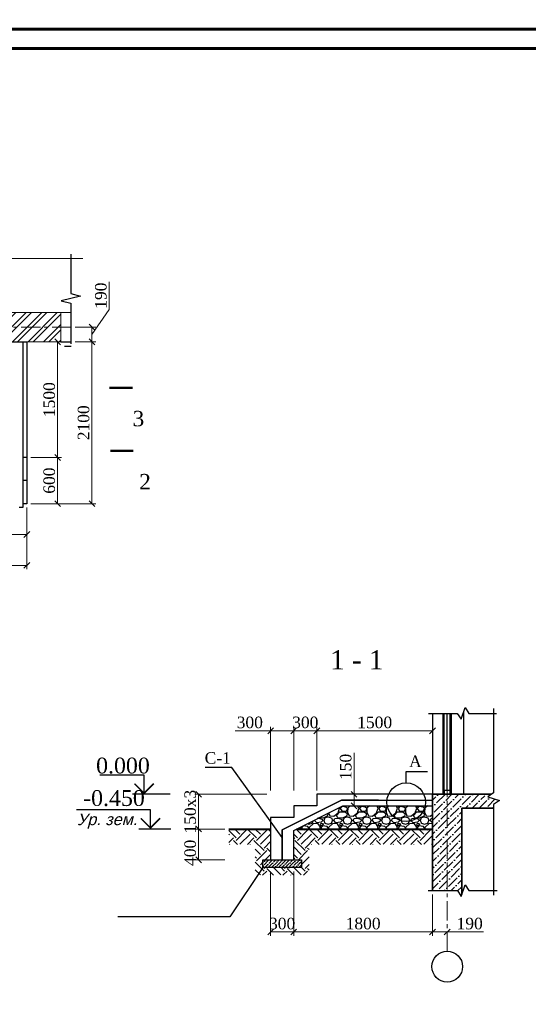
# Model space of a CAD drawing. Header units: millimetres. Extents: x 2063114 to 14983986, y -126020516 to 213791.
# Tile 32 of 256: x 2346729 to 2359920, y -1688291 to -1662751. Entities that reach past the tile are written whole.
import ezdxf
from ezdxf.enums import TextEntityAlignment as Align

# ---------------------------------------------------------------- set-up
doc = ezdxf.new("R2010")
doc.units = ezdxf.units.MM
doc.linetypes.add('CENTERX2', pattern=[4, 2.5, -0.5, 0.5, -0.5])
doc.linetypes.add('HIDDEN2', pattern=[4.7625, 3.175, -1.5875])
doc.layers.get('Defpoints').update_dxf_attribs({"color": 6, "lineweight": 35})
for name, color, linetype, lineweight in [('380', 7, 'Continuous', 40), ('АСО-оси', 24, 'CENTERX2', 20), ('АСО-Штриховка', 184, 'Continuous', 9), ('выноски', 250, 'Continuous', 30), ('Линия', 250, 'Continuous', 20), ('Ср.линия', 7, 'Continuous', 25)]:
    doc.layers.add(name, color=color, linetype=linetype, lineweight=lineweight)
doc.layers.add('_print', color=6, linetype='Continuous', lineweight=60, plot=False)
doc.layers.add('Полы', color=12, linetype='Continuous')
doc.styles.add('seviyorum', font='times.ttf')
doc.styles.get("Standard").update_dxf_attribs({"font": 'arial.ttf'})
doc.styles.add('Times New Roman', font='times.ttf')
doc.dimstyles.new('Миржалол100', dxfattribs={"dimtxt": 300, "dimasz": 150, "dimexe": 100, "dimexo": 100, "dimgap": 63, "dimtad": 1, "dimdec": 0, "dimtxsty": 'Times New Roman', "dimblk": 'OBLIQUE', "dimcen": 100, "dimclrd": 256, "dimclre": 256, "dimclrt": 256, "dimadec": 0, "dimazin": 0, "dimtfac": 1, "dimtdec": 0, "dimtmove": 1, "dimatfit": 3, "dimfxl": 800, "dimlwd": 13, "dimlwe": 13, "dimarcsym": 0})

# ---------------------------------------------------------------- blocks, each defined once
blk = doc.blocks.new('_Oblique')
at = {"color": 0, "linetype": 'ByBlock', "lineweight": -2}
blk.add_line((-0.5, -0.5), (0.5, 0.5), dxfattribs=at)
blk = doc.blocks.new('*D1227')
at = {"linetype": 'Continuous', "lineweight": 13, "transparency": 16777216}
for p, q in [((2347015, -1671107), (2347813, -1671107)), ((2347713, -1674107), (2347713, -1671107)), ((2347015, -1674107), (2347813, -1674107))]:
    blk.add_line(p, q, dxfattribs=at)
at = {"layer": 'Defpoints', "color": 0, "lineweight": 30, "transparency": 16777216}
for p in [(2346915, -1671107), (2347713, -1671107), (2346915, -1674107)]:
    blk.add_point(p, dxfattribs=at)
at = {"lineweight": 13, "transparency": 16777216, "xscale": 150, "yscale": 150, "zscale": 150}
for p, rotation in [((2347713, -1671107), 90), ((2347713, -1674107), 270)]:
    blk.add_blockref('_Oblique', p, dxfattribs=dict(at, rotation=rotation))
at = {"transparency": 16777216, "insert": (2347497, -1672607), "char_height": 300, "attachment_point": 5, "rotation": 90, "style": 'Times New Roman'}
blk.add_mtext('1500', dxfattribs=at)
blk = doc.blocks.new('*D1228')
at = {"linetype": 'Continuous', "lineweight": 13, "transparency": 16777216}
for p, q in [((2347015, -1674107), (2347813, -1674107)), ((2347713, -1675307), (2347713, -1674107)), ((2347015, -1675307), (2347813, -1675307))]:
    blk.add_line(p, q, dxfattribs=at)
at = {"layer": 'Defpoints', "color": 0, "lineweight": 30, "transparency": 16777216}
for p in [(2346915, -1674107), (2347713, -1674107), (2346915, -1675307)]:
    blk.add_point(p, dxfattribs=at)
at = {"lineweight": 13, "transparency": 16777216, "xscale": 150, "yscale": 150, "zscale": 150}
for p, rotation in [((2347713, -1674107), 90), ((2347713, -1675307), 270)]:
    blk.add_blockref('_Oblique', p, dxfattribs=dict(at, rotation=rotation))
at = {"transparency": 16777216, "insert": (2347497, -1674707), "char_height": 300, "attachment_point": 5, "rotation": 90, "style": 'Times New Roman'}
blk.add_mtext('600', dxfattribs=at)
blk = doc.blocks.new('*D1197')
at = {"linetype": 'Continuous', "lineweight": 13, "transparency": 16777216}
for p, q in [((2348167, -1671107), (2348702, -1671107)), ((2348602, -1675307), (2348602, -1671107)), ((2347738, -1675307), (2348702, -1675307))]:
    blk.add_line(p, q, dxfattribs=at)
at = {"layer": 'Defpoints', "color": 0, "lineweight": 30, "transparency": 16777216}
for p in [(2348067, -1671107), (2348602, -1671107), (2347638, -1675307)]:
    blk.add_point(p, dxfattribs=at)
at = {"lineweight": 13, "transparency": 16777216, "xscale": 150, "yscale": 150, "zscale": 150}
for p, rotation in [((2348602, -1671107), 90), ((2348602, -1675307), 270)]:
    blk.add_blockref('_Oblique', p, dxfattribs=dict(at, rotation=rotation))
at = {"transparency": 16777216, "insert": (2348387, -1673207), "char_height": 300, "attachment_point": 5, "rotation": 90, "style": 'Times New Roman'}
blk.add_mtext('2100', dxfattribs=at)
blk = doc.blocks.new('*D1229')
at = {"linetype": 'Continuous', "lineweight": 13, "transparency": 16777216}
for p, q in [((2349051, -1670271), (2349051, -1669549)), ((2348602, -1670917), (2349051, -1670271)), ((2348167, -1670727), (2348702, -1670727)), ((2348602, -1671107), (2348602, -1670727)), ((2348167, -1671107), (2348702, -1671107))]:
    blk.add_line(p, q, dxfattribs=at)
at = {"layer": 'Defpoints', "color": 0, "lineweight": 30, "transparency": 16777216}
for p in [(2348067, -1670727), (2348602, -1670727), (2348067, -1671107)]:
    blk.add_point(p, dxfattribs=at)
at = {"lineweight": 13, "transparency": 16777216, "xscale": 150, "yscale": 150, "zscale": 150}
for p, rotation in [((2348602, -1670727), 90), ((2348602, -1671107), 270)]:
    blk.add_blockref('_Oblique', p, dxfattribs=dict(at, rotation=rotation))
at = {"transparency": 16777216, "insert": (2348835, -1669910), "char_height": 300, "attachment_point": 5, "rotation": 90, "style": 'Times New Roman'}
blk.add_mtext('190', dxfattribs=at)
blk = doc.blocks.new('*D1230')
at = {"linetype": 'Continuous', "lineweight": 13, "transparency": 16777216}
for p, q in [((2336115, -1675407), (2336115, -1676206)), ((2346915, -1675407), (2346915, -1676206)), ((2336115, -1676106), (2346915, -1676106))]:
    blk.add_line(p, q, dxfattribs=at)
at = {"layer": 'Defpoints', "color": 0, "lineweight": 30, "transparency": 16777216}
for p in [(2336115, -1675307), (2346915, -1675307), (2346915, -1676106)]:
    blk.add_point(p, dxfattribs=at)
at = {"lineweight": 13, "transparency": 16777216, "xscale": 150, "yscale": 150, "zscale": 150, "rotation": 180}
blk.add_blockref('_Oblique', (2336115, -1676106), dxfattribs=at)
at = {"lineweight": 13, "transparency": 16777216, "xscale": 150, "yscale": 150, "zscale": 150}
blk.add_blockref('_Oblique', (2346915, -1676106), dxfattribs=at)
at = {"transparency": 16777216, "insert": (2341515, -1675890), "char_height": 300, "attachment_point": 5, "style": 'Times New Roman'}
blk.add_mtext('5400', dxfattribs=at)
blk = doc.blocks.new('*D1199')
at = {"linetype": 'Continuous', "lineweight": 13, "transparency": 16777216}
for p, q in [((2327114, -1676207), (2327114, -1677007)), ((2346914, -1676207), (2346914, -1677007)), ((2327114, -1676907), (2346914, -1676907))]:
    blk.add_line(p, q, dxfattribs=at)
at = {"layer": 'Defpoints', "color": 0, "lineweight": 30, "transparency": 16777216}
for p in [(2327114, -1676107), (2346914, -1676107), (2346914, -1676907)]:
    blk.add_point(p, dxfattribs=at)
at = {"lineweight": 13, "transparency": 16777216, "xscale": 150, "yscale": 150, "zscale": 150, "rotation": 180}
blk.add_blockref('_Oblique', (2327114, -1676907), dxfattribs=at)
at = {"lineweight": 13, "transparency": 16777216, "xscale": 150, "yscale": 150, "zscale": 150}
blk.add_blockref('_Oblique', (2346914, -1676907), dxfattribs=at)
at = {"transparency": 16777216, "insert": (2337014, -1676691), "char_height": 300, "attachment_point": 5, "style": 'Times New Roman'}
blk.add_mtext('9900', dxfattribs=at)
blk = doc.blocks.new('*U127')
at = {"color": 0, "linetype": 'ByBlock', "lineweight": -2}
blk.add_line((3, 0), (12.76, 0), dxfattribs=at)
at = {"color": 0, "linetype": 'ByBlock', "lineweight": -2, "const_width": 0.4}
blk.add_lwpolyline([(7.26, 2.78), (9.76, 0.28), (12.26, 2.78)], dxfattribs=at)
at = {"color": 0, "linetype": 'ByBlock', "lineweight": -2}
blk.add_lwpolyline([(9.76, 0), (9.76, 5), (21.26, 5)], dxfattribs=at)
at = {"color": 0, "linetype": 'ByBlock', "lineweight": -2, "style": 'seviyorum'}
blk.add_attdef('ОТМЕТКА', text='', height=4.1, dxfattribs=at).set_placement((15.23, 7.45), align=Align.MIDDLE_CENTER)
at = {"color": 0, "linetype": 'ByBlock', "lineweight": -2, "oblique": 15}
blk.add_attdef('НТЕКСТ', text='', height=3, dxfattribs=at).set_placement((21.01, 2.5), align=Align.MIDDLE_CENTER)
blk = doc.blocks.new('*D1188')
at = {"linetype": 'Continuous', "lineweight": 13, "ltscale": 300, "transparency": 16777216}
for p, q in [((2352319, -1681197), (2353236, -1681197)), ((2353236, -1682744), (2353236, -1681097)), ((2353236, -1681197), (2353836, -1681197)), ((2353836, -1682744), (2353836, -1681097))]:
    blk.add_line(p, q, dxfattribs=at)
at = {"layer": 'Defpoints', "color": 0, "lineweight": 30, "ltscale": 300, "transparency": 16777216}
for p in [(2353836, -1681197), (2353236, -1682844), (2353836, -1682844)]:
    blk.add_point(p, dxfattribs=at)
at = {"lineweight": 13, "ltscale": 300, "transparency": 16777216, "xscale": 150, "yscale": 150, "zscale": 150, "rotation": 180}
blk.add_blockref('_Oblique', (2353236, -1681197), dxfattribs=at)
at = {"lineweight": 13, "ltscale": 300, "transparency": 16777216, "xscale": 150, "yscale": 150, "zscale": 150}
blk.add_blockref('_Oblique', (2353836, -1681197), dxfattribs=at)
at = {"ltscale": 300, "transparency": 16777216, "insert": (2352697, -1680981), "char_height": 300, "attachment_point": 5, "style": 'Times New Roman'}
blk.add_mtext('300', dxfattribs=at)
blk = doc.blocks.new('*D1189')
at = {"linetype": 'Continuous', "lineweight": 13, "ltscale": 300, "transparency": 16777216}
for p, q in [((2354436, -1682744), (2354436, -1681097)), ((2354436, -1681197), (2357436, -1681197)), ((2357436, -1681634), (2357436, -1681097))]:
    blk.add_line(p, q, dxfattribs=at)
at = {"layer": 'Defpoints', "color": 0, "lineweight": 30, "ltscale": 300, "transparency": 16777216}
for p in [(2357436, -1681197), (2357436, -1681734), (2354436, -1682844)]:
    blk.add_point(p, dxfattribs=at)
at = {"lineweight": 13, "ltscale": 300, "transparency": 16777216, "xscale": 150, "yscale": 150, "zscale": 150, "rotation": 180}
blk.add_blockref('_Oblique', (2354436, -1681197), dxfattribs=at)
at = {"lineweight": 13, "ltscale": 300, "transparency": 16777216, "xscale": 150, "yscale": 150, "zscale": 150}
blk.add_blockref('_Oblique', (2357436, -1681197), dxfattribs=at)
at = {"ltscale": 300, "transparency": 16777216, "insert": (2355936, -1680981), "char_height": 300, "attachment_point": 5, "style": 'Times New Roman'}
blk.add_mtext('1500', dxfattribs=at)
blk = doc.blocks.new('*D1190')
at = {"linetype": 'Continuous', "lineweight": 13, "ltscale": 300, "transparency": 16777216}
for p, q in [((2352053, -1683744), (2351269, -1683744)), ((2351369, -1683744), (2351369, -1684544)), ((2352053, -1684544), (2351269, -1684544))]:
    blk.add_line(p, q, dxfattribs=at)
at = {"layer": 'Defpoints', "color": 0, "lineweight": 30, "ltscale": 300, "transparency": 16777216}
for p in [(2352153, -1683744), (2351369, -1684544), (2352153, -1684544)]:
    blk.add_point(p, dxfattribs=at)
at = {"lineweight": 13, "ltscale": 300, "transparency": 16777216, "xscale": 150, "yscale": 150, "zscale": 150}
for p, rotation in [((2351369, -1683744), 90), ((2351369, -1684544), 270)]:
    blk.add_blockref('_Oblique', p, dxfattribs=dict(at, rotation=rotation))
at = {"ltscale": 300, "transparency": 16777216, "insert": (2351153, -1684362), "char_height": 300, "attachment_point": 5, "rotation": 90, "style": 'Times New Roman'}
blk.add_mtext('400', dxfattribs=at)
blk = doc.blocks.new('*D1191')
at = {"linetype": 'Continuous', "lineweight": 13, "ltscale": 300, "transparency": 16777216}
for p, q in [((2353136, -1682844), (2351269, -1682844)), ((2351369, -1683744), (2351369, -1682844)), ((2352053, -1683744), (2351269, -1683744))]:
    blk.add_line(p, q, dxfattribs=at)
at = {"layer": 'Defpoints', "color": 0, "lineweight": 30, "ltscale": 300, "transparency": 16777216}
for p in [(2351369, -1682844), (2353236, -1682844), (2352153, -1683744)]:
    blk.add_point(p, dxfattribs=at)
at = {"lineweight": 13, "ltscale": 300, "transparency": 16777216, "xscale": 150, "yscale": 150, "zscale": 150}
for p, rotation in [((2351369, -1682844), 90), ((2351369, -1683744), 270)]:
    blk.add_blockref('_Oblique', p, dxfattribs=dict(at, rotation=rotation))
at = {"ltscale": 300, "transparency": 16777216, "insert": (2351153, -1683294), "char_height": 300, "attachment_point": 5, "rotation": 90, "style": 'Times New Roman'}
blk.add_mtext('150х3', dxfattribs=at)
blk = doc.blocks.new('*D1192')
at = {"linetype": 'Continuous', "lineweight": 13, "ltscale": 300, "transparency": 16777216}
for p, q in [((2353236, -1684844), (2353236, -1686515)), ((2353836, -1684844), (2353836, -1686515)), ((2353236, -1686415), (2353836, -1686415))]:
    blk.add_line(p, q, dxfattribs=at)
at = {"layer": 'Defpoints', "color": 0, "lineweight": 30, "ltscale": 300, "transparency": 16777216}
for p in [(2353236, -1684744), (2353836, -1684744), (2353836, -1686415)]:
    blk.add_point(p, dxfattribs=at)
at = {"lineweight": 13, "ltscale": 300, "transparency": 16777216, "xscale": 150, "yscale": 150, "zscale": 150, "rotation": 180}
blk.add_blockref('_Oblique', (2353236, -1686415), dxfattribs=at)
at = {"lineweight": 13, "ltscale": 300, "transparency": 16777216, "xscale": 150, "yscale": 150, "zscale": 150}
blk.add_blockref('_Oblique', (2353836, -1686415), dxfattribs=at)
at = {"ltscale": 300, "transparency": 16777216, "insert": (2353536, -1686199), "char_height": 300, "attachment_point": 5, "style": 'Times New Roman'}
blk.add_mtext('300', dxfattribs=at)
blk = doc.blocks.new('*D1193')
at = {"linetype": 'Continuous', "lineweight": 13, "ltscale": 300, "transparency": 16777216}
for p, q in [((2353836, -1684844), (2353836, -1686515)), ((2357436, -1685444), (2357436, -1686515)), ((2353836, -1686415), (2357436, -1686415))]:
    blk.add_line(p, q, dxfattribs=at)
at = {"layer": 'Defpoints', "color": 0, "lineweight": 30, "ltscale": 300, "transparency": 16777216}
for p in [(2353836, -1684744), (2357436, -1685344), (2357436, -1686415)]:
    blk.add_point(p, dxfattribs=at)
at = {"lineweight": 13, "ltscale": 300, "transparency": 16777216, "xscale": 150, "yscale": 150, "zscale": 150, "rotation": 180}
blk.add_blockref('_Oblique', (2353836, -1686415), dxfattribs=at)
at = {"lineweight": 13, "ltscale": 300, "transparency": 16777216, "xscale": 150, "yscale": 150, "zscale": 150}
blk.add_blockref('_Oblique', (2357436, -1686415), dxfattribs=at)
at = {"ltscale": 300, "transparency": 16777216, "insert": (2355636, -1686199), "char_height": 300, "attachment_point": 5, "style": 'Times New Roman'}
blk.add_mtext('1800', dxfattribs=at)
blk = doc.blocks.new('vcBlockPos')
at = {"color": 0, "linetype": 'ByBlock', "lineweight": -2}
blk.add_attdef('ПОЗИЦИЯ', text='', height=300, dxfattribs=at).set_placement((0, 0), align=Align.BOTTOM_CENTER)
at = {"color": 0, "linetype": 'ByBlock', "lineweight": -2, "flags": 1}
blk.add_attdef('КОЛИЧЕСТВО', text='', height=300, dxfattribs=at).set_placement((0, 0), align=Align.RIGHT)
at = {"color": 0, "linetype": 'ByBlock', "lineweight": -2}
blk.add_attdef('НТЕКСТ', text='', height=300, dxfattribs=at).set_placement((0, 0), align=Align.TOP_CENTER)
blk = doc.blocks.new('*D1194')
at = {"linetype": 'Continuous', "lineweight": 13, "ltscale": 300, "transparency": 16777216}
for p, q in [((2357436, -1685444), (2357436, -1686515)), ((2357436, -1686415), (2357816, -1686415)), ((2358761, -1686415), (2357816, -1686415))]:
    blk.add_line(p, q, dxfattribs=at)
at = {"layer": 'Defpoints', "color": 0, "lineweight": 30, "ltscale": 300, "transparency": 16777216}
for p in [(2357436, -1685344), (2357816, -1686415), (2357816, -1686415)]:
    blk.add_point(p, dxfattribs=at)
at = {"lineweight": 13, "ltscale": 300, "transparency": 16777216, "xscale": 150, "yscale": 150, "zscale": 150, "rotation": 180}
blk.add_blockref('_Oblique', (2357436, -1686415), dxfattribs=at)
at = {"lineweight": 13, "ltscale": 300, "transparency": 16777216, "xscale": 150, "yscale": 150, "zscale": 150}
blk.add_blockref('_Oblique', (2357816, -1686415), dxfattribs=at)
at = {"ltscale": 300, "transparency": 16777216, "insert": (2358399, -1686199), "char_height": 300, "attachment_point": 5, "style": 'Times New Roman'}
blk.add_mtext('190', dxfattribs=at)
blk = doc.blocks.new('*D1195')
at = {"linetype": 'Continuous', "lineweight": 13, "ltscale": 300, "transparency": 16777216}
for p, q in [((2353836, -1682744), (2353836, -1681097)), ((2354436, -1681197), (2353836, -1681197)), ((2354436, -1682744), (2354436, -1681097))]:
    blk.add_line(p, q, dxfattribs=at)
at = {"layer": 'Defpoints', "color": 0, "lineweight": 30, "ltscale": 300, "transparency": 16777216}
for p in [(2353836, -1681197), (2353836, -1682844), (2354436, -1682844)]:
    blk.add_point(p, dxfattribs=at)
at = {"lineweight": 13, "ltscale": 300, "transparency": 16777216, "xscale": 150, "yscale": 150, "zscale": 150, "rotation": 180}
blk.add_blockref('_Oblique', (2353836, -1681197), dxfattribs=at)
at = {"lineweight": 13, "ltscale": 300, "transparency": 16777216, "xscale": 150, "yscale": 150, "zscale": 150}
blk.add_blockref('_Oblique', (2354436, -1681197), dxfattribs=at)
at = {"ltscale": 300, "transparency": 16777216, "insert": (2354136, -1680981), "char_height": 300, "attachment_point": 5, "style": 'Times New Roman'}
blk.add_mtext('300', dxfattribs=at)
blk = doc.blocks.new('*D1196')
at = {"linetype": 'Continuous', "lineweight": 13, "ltscale": 300, "transparency": 16777216}
for p, q in [((2355400, -1681772), (2355400, -1682844)), ((2355400, -1682844), (2355400, -1683144))]:
    blk.add_line(p, q, dxfattribs=at)
at = {"layer": 'Defpoints', "color": 0, "lineweight": 30, "ltscale": 300, "transparency": 16777216}
for p in [(2355400, -1682844), (2355400, -1683144), (2355400, -1683144)]:
    blk.add_point(p, dxfattribs=at)
at = {"lineweight": 13, "ltscale": 300, "transparency": 16777216, "xscale": 150, "yscale": 150, "zscale": 150}
for p, rotation in [((2355400, -1682844), 90), ((2355400, -1683144), 270)]:
    blk.add_blockref('_Oblique', p, dxfattribs=dict(at, rotation=rotation))
at = {"ltscale": 300, "transparency": 16777216, "insert": (2355185, -1682133), "char_height": 300, "attachment_point": 5, "rotation": 90, "style": 'Times New Roman'}
blk.add_mtext('150', dxfattribs=at)
blk = doc.blocks.new('*U128')
at = {"color": 0, "linetype": 'ByBlock', "lineweight": -2}
blk.add_line((3, 0), (11.3, 0), dxfattribs=at)
at = {"color": 0, "linetype": 'ByBlock', "lineweight": -2, "const_width": 0.4}
blk.add_lwpolyline([(5.8, 2.78), (8.3, 0.28), (10.8, 2.78)], dxfattribs=at)
at = {"color": 0, "linetype": 'ByBlock', "lineweight": -2}
blk.add_lwpolyline([(8.3, 0), (8.3, 5), (27.45, 5)], dxfattribs=at)
at = {"color": 0, "linetype": 'ByBlock', "lineweight": -2, "style": 'seviyorum'}
blk.add_attdef('ОТМЕТКА', text='', height=4.1, dxfattribs=at).set_placement((17.76, 8.03), align=Align.MIDDLE_CENTER)
at = {"color": 0, "linetype": 'ByBlock', "lineweight": -2, "oblique": 15}
blk.add_attdef('НТЕКСТ', text='', height=3, dxfattribs=at).set_placement((19.55, 2.5), align=Align.MIDDLE_CENTER)
blk = doc.blocks.new('*U1590')
at = {"color": 0, "ltscale": 25}
blk.add_lwpolyline([(-59400, 42000), (0, 42000), (0, 0), (-59400, 0)], close=True, dxfattribs=at)
at = {"color": 0, "lineweight": 60, "ltscale": 25}
blk.add_lwpolyline([(-57400, 41500), (-500, 41500), (-500, 500), (-57400, 500)], close=True, dxfattribs=at)

msp = doc.modelspace()

# ---------------------------------------------------------------- hatches: boundary and pattern name
at = {"lineweight": 5}
h = msp.add_hatch(dxfattribs=at)
h.set_pattern_fill('ANSI32', scale=30)
h.set_pattern_definition([(45, (2364722.46, -1749103.66), (-202.0558, 202.0558), []), (45, (2364857.16, -1749103.66), (-202.0558, 202.0558), [])])
h.paths.add_polyline_path([(2345994.74975, -1671106.76126), (2347794.74975, -1671106.76126), (2347794.74975, -1670346.76126), (2345994.74975, -1670346.76126)])
h = msp.add_hatch()
h.set_pattern_fill('ANSI36', color=256, scale=1000)
h.set_pattern_definition([(45, (5701514.76, 922863.53), (66.2912607, 243.067956), [312.5, -62.5, 0, -62.5])])
h.paths.add_polyline_path([(2357436.29913, -1685340.64865), (2358080.11281, -1685340.64865), (2358180.11281, -1685490.64865), (2358196.29913, -1685442.08972), (2358196.29913, -1683204.32726), (2359021.4741, -1683204.32726), (2359021.4741, -1683107.57088), (2359171.4741, -1683007.57088), (2358721.4741, -1682857.57088), (2358741.33953, -1682844.32726), (2357436.29913, -1682844.32726)])
h = msp.add_hatch()
h.set_pattern_fill('GRAVEL', color=0, scale=500)
h.set_pattern_definition([(228.0127875, (205588.364, -1202023.076), (-4000, -4500), [67.268, -6659.54402]), (184.9697407, (205543.364, -1202073.076), (6000, 500), [115.434, -11427.96238]), (132.510447, (205428.364, -1202083.076), (5000, -5500), [81.394, -8058.0163]), (267.273689, (205233.364, -1202208.076), (500, 10000), [105.119, -10406.77902]), (292.8336542, (205228.364, -1202313.076), (-2500, 6000), [103.0775, -10204.68656]), (357.273689, (205268.364, -1202408.076), (-10000, 500), [105.119, -10406.77902]), (37.6942405, (205373.364, -1202413.076), (-6500, -5000), [139.0145, -13762.42427]), (72.2553284, (205483.364, -1202328.076), (3500, 11000), [131.244, -12993.16075]), (121.4295656, (205523.364, -1202203.076), (-4000, 6500), [105.475, -10442.03655]), (175.2363583, (205468.364, -1202113.076), (5500, -500), [120.416, -5900.38129]), (222.3974378, (205348.364, -1202103.076), (-6000, -5500), [155.724, -15416.6875]), (138.8140748, (205728.364, -1202213.076), (-3500, 3000), [53.1505, -5261.92241]), (171.4692344, (205688.364, -1202178.076), (6500, -1000), [101.1185, -10010.75571]), (225, (205588.36, -1202163.08), (-6e-14, -500), [70.7105, -636.39628]), (203.1985905, (205553.364, -1202103.076), (2500, 1000), [38.079, -3769.80755]), (291.8014095, (205518.36, -1202118.08), (-500, 1500), [53.8515, -2638.7309]), (30.9637565, (205538.36, -1202168.08), (1500, 1000), [87.4645, -2828.01145]), (161.565051, (205613.36, -1202123.08), (1000, -500), [63.2455, -1517.89333]), (16.3895403, (205228.364, -1202118.076), (5000, 1500), [88.6, -8771.42257]), (70.346176, (205313.364, -1202093.076), (-2000, -5500), [74.3305, -7358.70387]), (293.1985905, (205613.364, -1202023.076), (-1000, 2500), [76.1575, -3731.72905]), (343.6104597, (205643.364, -1202093.076), (-5000, 1500), [88.6, -8771.42257]), (339.4439548, (205228.364, -1202428.076), (-2500, 1000), [85.44, -4186.56187]), (294.7751406, (205308.364, -1202458.076), (-2500, 5500), [71.589, -7087.32153]), (66.8014095, (205618.364, -1202523.076), (1000, 2500), [76.1575, -3731.72905]), (17.3540246, (205648.364, -1202453.076), (-6500, -2000), [83.8155, -8297.71181]), (69.4439548, (205373.364, -1202523.076), (-1000, -2500), [42.72, -4229.28187]), (101.3099325, (205588.36, -1202523.08), (-500, 2000), [25.495, -2524.01476]), (165.9637565, (205583.36, -1202498.08), (1500, -500), [103.0775, -1958.47531]), (186.009006, (205483.364, -1202473.076), (5000, 500), [95.525, -9456.96159]), (303.6900675, (205538.36, -1202213.08), (-500, 1000), [72.111, -1730.66464]), (353.1572266, (205578.364, -1202273.076), (8500, -1000), [125.897, -12463.78131]), (60.945396, (205703.364, -1202288.076), (-2000, -3500), [51.478, -5096.33707]), (90, (205728.36, -1202243.1), (-500, 500), [30, -470]), (120.2564372, (205473.364, -1202458.076), (2000, -3500), [69.462, -6876.76]), (48.0127875, (205438.364, -1202398.076), (4000, 4500), [134.536, -6592.27602]), (0, (205528.36, -1202298.1), (500, 500), [130, -370]), (325.3048465, (205658.364, -1202298.076), (5000, -3500), [79.057, -7826.63715]), (254.054604, (205723.364, -1202343.076), (-500, -2000), [72.801, -3567.25394]), (207.6459754, (205703.364, -1202413.076), (-9500, -5000), [118.5325, -11734.73709]), (175.4260787, (205598.364, -1202468.076), (-6500, 500), [125.3995, -12414.5367])])
h.paths.add_polyline_path([(2357436.29913, -1683144.32726), (2355107.11952, -1683144.32726), (2353907.11952, -1683744.32726), (2357436.29913, -1683744.32726)])
h = msp.add_hatch()
h.set_pattern_fill('ANSI36', color=256, scale=500)
h.set_pattern_definition([(45, (1341395.35, -716622.58), (33.1456304, 121.533978), [156.25, -31.25, 0, -31.25])])
h.paths.add_polyline_path([(2353036.29913, -1684544.32726), (2353036.29913, -1684744.32726), (2354036.29913, -1684744.32726), (2354036.29913, -1684544.32726)])
at = {"layer": 'АСО-Штриховка', "linetype": 'HIDDEN2', "lineweight": 13}
h = msp.add_hatch(dxfattribs=at)
h.set_pattern_fill('EARTH', color=0, scale=1500, angle=45)
h.set_pattern_definition([(45, (5702634.3, 922863.53), (0, 530.330086), [375, -375]), (45, (5702534.88, 922962.96), (0, 530.330086), [375, -375]), (45, (5702435.44, 923062.4), (0, 530.330086), [375, -375]), (135, (5702435.44, 923128.7), (-530.330086, 6e-14), [375, -375]), (135, (5702534.88, 923228.13), (-530.330086, 6e-14), [375, -375]), (135, (5702634.3, 923327.56), (-530.330086, 6e-14), [375, -375])])
h.paths.add_polyline_path([(2352152.59963, -1683744.32726), (2353236.29913, -1683744.32726), (2353236.29913, -1684544.32726), (2353036.29913, -1684544.32726), (2353036.29913, -1684744.32726), (2354036.29913, -1684744.32726), (2354036.29913, -1684544.32726), (2353836.29913, -1684544.32726), (2353836.29913, -1683779.73746), (2353907.11952, -1683744.32726), (2357436.29913, -1683744.32726), (2357436.29913, -1684144.32726), (2354236.29913, -1684144.32726), (2354236.29913, -1684944.32726), (2352836.29913, -1684944.32726), (2352836.29913, -1684144.32726), (2352152.59963, -1684144.32726)])

# ---------------------------------------------------------------- linework, layer by layer
at = {"lineweight": 25}
for p, q in [((2346814.74975, -1671106.76126), (2346814.74975, -1675406.76126)), ((2346814.74975, -1675406.76126), (2346714.74975, -1675406.76126))]:
    msp.add_line(p, q, dxfattribs=at)
at = {"lineweight": 30}
for p, q in [((2346914.74975, -1671106.76126), (2346914.74975, -1675306.76126)), ((2346914.74975, -1674106.76126), (2346814.74975, -1674106.76126)), ((2346914.74975, -1674706.76126), (2346814.74975, -1674706.76126)), ((2346914.74975, -1675306.76126), (2346814.74975, -1675306.76126))]:
    msp.add_line(p, q, dxfattribs=at)
at = {"lineweight": 40}
for p, q in [((2352152.59963, -1683744.32726), (2353236.29913, -1683744.32726)), ((2353907.11952, -1683744.32726), (2357436.29913, -1683744.32726))]:
    msp.add_line(p, q, dxfattribs=at)
at = {"lineweight": 18}
msp.add_lwpolyline([(2347794.74975, -1670346.76126), (2348058.66187, -1670346.76126)], dxfattribs=at)
at = {"lineweight": 30}
for points in [[(2336114.74975, -1671106.76126), (2346914.74975, -1671106.76126)], [(2357436.29913, -1682844.32726), (2354436.29913, -1682844.32726), (2354436.29913, -1683144.32726), (2353836.29913, -1683144.32726), (2353836.29913, -1683444.32726), (2353236.29913, -1683444.32726), (2353236.29913, -1684544.32726), (2353836.29913, -1684544.32726), (2353836.29913, -1683779.73746), (2355107.11952, -1683144.32726), (2357436.29913, -1683144.32726), (2357436.29913, -1682844.32726)]]:
    msp.add_lwpolyline(points, dxfattribs=at)
for points in [[(2347794.74975, -1671106.76126), (2348067.22596, -1671106.76126)], [(2348067.22596, -1671226.76126), (2347894.74975, -1671226.76126)], [(2356752.63136, -1682548.79154), (2356755.27183, -1682248.5604), (2357308.14093, -1682248.5604)], [(2353036.29913, -1684744.32726), (2352180.45631, -1686019.88481), (2349275.18945, -1686019.88481)]]:
    msp.add_lwpolyline(points)
at = {"lineweight": 20}
for points in [[(2349057.29505, -1672297.59429, 60, 60, 0), (2349657.29505, -1672297.59429, 60, 60, 0), (2349457.29505, -1672297.59429, 0, 80, 0), (2349457.29505, -1672697.59429, 0, 0, 0), (2349457.29505, -1673297.59429, 0, 0, 0)], [(2349077.85432, -1673934.28257, 60, 60, 0), (2349677.85432, -1673934.28257, 60, 60, 0), (2349477.85432, -1673934.28257, 0, 80, 0), (2349477.85432, -1674334.28257, 0, 0, 0), (2349477.85432, -1674934.28257, 0, 0, 0)]]:
    msp.add_lwpolyline(points, format="xyseb", dxfattribs=at)
at = {"ltscale": 7}
msp.add_lwpolyline([(2353536.29913, -1683968.68659), (2352232.83581, -1682150.84977), (2351537.28662, -1682150.84977)], dxfattribs=at)
at = {"color": 5, "lineweight": 30}
msp.add_lwpolyline([(2353536.29913, -1684544.32726), (2353536.29913, -1683762.03236), (2355071.70932, -1682994.32726), (2357436.29913, -1682994.32726)], dxfattribs=at)
at = {"linetype": 'ByBlock'}
msp.add_lwpolyline([(2356036.29913, -1682994.32726), (2355071.70932, -1682994.32726), (2353536.29913, -1683762.03236), (2353536.29913, -1684544.32726)], dxfattribs=at)
at = {"lineweight": 30}
msp.add_lwpolyline([(2353036.29913, -1684544.32726), (2354036.29913, -1684544.32726), (2354036.29913, -1684744.32726), (2353036.29913, -1684744.32726)], close=True, dxfattribs=at)
msp.add_circle((2356752.63136, -1683048.79154), 500)
at = {"ltscale": 200}
msp.add_circle((2357816.29913, -1687314.14421), 399.17336, dxfattribs=at)
at = {"layer": '380', "lineweight": 18, "ltscale": 100}
msp.add_lwpolyline([(2347794.74975, -1670346.76126), (2345994.74975, -1670346.76126), (2345994.74975, -1671106.76126), (2347794.74975, -1671106.76126)], close=True, dxfattribs=at)
at = {"layer": '_print', "ltscale": 100}
for points in [[(2379792.08613, -1663001.43901), (2320392.08613, -1663001.43901), (2320392.08613, -1621001.43901), (2379792.08613, -1621001.43901)], [(2379792.08613, -1705001.43901), (2320392.08613, -1705001.43901), (2320392.08613, -1663001.43901), (2379792.08613, -1663001.43901)]]:
    msp.add_lwpolyline(points, close=True, dxfattribs=at)
at = {"layer": 'АСО-оси', "color": 7, "ltscale": 200}
for p, q in [((2348067.22596, -1670726.76126), (2324198.2887, -1670726.76126)), ((2357816.29913, -1686914.97085), (2357816.29913, -1682547.97987))]:
    msp.add_line(p, q, dxfattribs=at)
at = {"layer": 'выноски', "color": 0, "linetype": 'ByBlock'}
for points in [[(2357327.73101, -1680744.64343), (2358078.88661, -1680744.64343), (2358178.88661, -1680894.64343), (2358278.88661, -1680594.64343), (2358378.88661, -1680744.64343), (2359099.41463, -1680744.64343)], [(2359021.4741, -1680617.03665), (2359021.4741, -1682807.57088), (2358871.4741, -1682907.57088), (2359171.4741, -1683007.57088), (2359021.4741, -1683107.57088), (2359021.4741, -1685459.52323)], [(2357322.92022, -1685340.64865), (2358080.11281, -1685340.64865), (2358180.11281, -1685490.64865), (2358280.11281, -1685190.64865), (2358380.11281, -1685340.64865), (2359108.35885, -1685340.64865)]]:
    msp.add_lwpolyline(points, dxfattribs=at)
at = {"layer": 'Линия', "color": 5, "lineweight": -2, "ltscale": 100}
msp.add_line((2357816.29913, -1682744.32726), (2357816.29913, -1680744.64343), dxfattribs=at)
at = {"layer": 'Линия', "lineweight": 35}
for points in [[(2357436.29913, -1685344.32726), (2357436.29913, -1682844.32726), (2358966.33953, -1682844.32726)], [(2358196.29913, -1685442.08972), (2358196.29913, -1683204.32726), (2359021.4741, -1683204.32726)]]:
    msp.add_lwpolyline(points, dxfattribs=at)
at = {"layer": 'Полы', "color": 7, "lineweight": 18}
msp.add_lwpolyline([(2324398.2887, -1668944.9012), (2324698.2887, -1668944.9012), (2334832.75733, -1668944.9012), (2334957.75733, -1668444.9012), (2335207.75733, -1669444.9012), (2335332.75733, -1668944.9012), (2348067.22596, -1668944.9012), (2348367.22596, -1668944.9012)], dxfattribs=at)
at = {"layer": 'Полы', "color": 7}
msp.add_lwpolyline([(2348058.66187, -1668837.49449), (2348058.66187, -1668987.49449), (2348058.66187, -1669857.60436), (2348308.66187, -1669920.10436), (2347808.66187, -1670045.10436), (2348058.66187, -1670107.60436), (2348058.66187, -1671011.34114), (2348058.66187, -1671161.34114)], dxfattribs=at)
at = {"layer": 'Ср.линия', "ltscale": 0.8}
for p, q in [((2357436.29913, -1680744.64343), (2357436.29913, -1682844.32726)), ((2357716.29913, -1682844.32726), (2357716.29913, -1680744.64343)), ((2357736.29913, -1682744.32726), (2357736.29913, -1680744.64343)), ((2357896.29913, -1682744.32726), (2357896.29913, -1680744.64343)), ((2357916.29913, -1680744.64343), (2357916.29913, -1682844.32726)), ((2357916.29913, -1682844.32726), (2357916.29913, -1680744.64343)), ((2358236.29913, -1680722.40589), (2358236.29913, -1682844.32726)), ((2357716.29913, -1681044.64343), (2357716.29913, -1682844.32726))]:
    msp.add_line(p, q, dxfattribs=at)
msp.add_lwpolyline([(2357896.29913, -1682744.32726), (2357736.29913, -1682744.32726), (2357736.29913, -1682844.32726), (2357896.29913, -1682844.32726)], close=True, dxfattribs=at)

# ---------------------------------------------------------------- block references
for p in [(2379792.08613, -1663001.43901), (2379792.08613, -1705001.43901)]:
    msp.add_blockref('*U1590', p)
at = {"ltscale": 300}
ref = msp.add_blockref('vcBlockPos', (2351809.65723, -1682150.84977), dxfattribs=dict(at, xscale=100, yscale=100, zscale=100))
ref.add_attrib('ПОЗИЦИЯ', ' С-1', dxfattribs={"color": 0, "linetype": 'ByBlock', "lineweight": -2, "height": 300, "style": 'Times New Roman'}).set_placement((2351809.65723, -1682050.84977), align=Align.CENTER)
ref = msp.add_blockref('*U127', (2350931.08277, -1682844.32726), dxfattribs=dict(at, xscale=-100, yscale=100, zscale=100))
ref.add_attrib('ОТМЕТКА', '0.000', dxfattribs={"color": 0, "linetype": 'ByBlock', "lineweight": -2, "height": 410, "style": 'seviyorum'}).set_placement((2349407.68383, -1682098.83328), align=Align.MIDDLE_CENTER)
ref = msp.add_blockref('*U128', (2350951.12559, -1683744.32726), dxfattribs=dict(at, xscale=-100, yscale=100, zscale=100))
ref.add_attrib('ОТМЕТКА', '-0.450', dxfattribs={"color": 0, "linetype": 'ByBlock', "lineweight": -2, "height": 410, "style": 'seviyorum'}).set_placement((2349174.66544, -1682940.85655), align=Align.MIDDLE_CENTER)
ref.add_attrib('НТЕКСТ', 'Ур. зем.', dxfattribs={"color": 0, "linetype": 'ByBlock', "lineweight": -2, "height": 300, "oblique": 15}).set_placement((2348996.57224, -1683494.32726), align=Align.MIDDLE_CENTER)

# ---------------------------------------------------------------- texts
at = {"style": 'Times New Roman'}
msp.add_text('3', height=400, dxfattribs=at).set_placement((2349657.29505, -1672897.59429), align=Align.TOP_LEFT)
at = {"lineweight": 20, "style": 'Times New Roman'}
msp.add_text(' 2', height=400, dxfattribs=at).set_placement((2349677.85432, -1674534.28257), align=Align.TOP_LEFT)
at = {"ltscale": 300, "style": 'Times New Roman'}
msp.add_text('A', height=300, dxfattribs=at).set_placement((2356826.79705, -1682139.67164))
at = {"ltscale": 30, "char_height": 500, "style": 'Times New Roman'}
for s, width, insert, attachment_point in [('1 - 1', 2959.4907118, (2355471.41844, -1679355.32608), 5), ('\\pi51.49018;2 - 2', 1409.7575758, (2333204.06458, -1679844.03423), 1)]:
    msp.add_mtext_dynamic_manual_height_columns(s, width=width, gutter_width=12.5, heights=[0], dxfattribs=dict(at, insert=insert, attachment_point=attachment_point))

# ---------------------------------------------------------------- dimensions: what is measured, and where the dimension line sits
dim = msp.add_linear_dim(base=(2348602.32042, -1670726.76126), p1=(2348067.22596, -1671106.76126), p2=(2348067.22596, -1670726.76126), angle=90, dimstyle='Миржалол100', override={"dimlfac": 0.5})
dim.commit()
dim.dimension.update_dxf_attribs({"geometry": '*D1229', "text_midpoint": (2349051.08733, -1670208.42984), "dimtype": 160})
for base, p1, p2, picture, middle in [((2347712.6694, -1671106.76126), (2346914.74975, -1674106.76126), (2346914.74975, -1671106.76126), '*D1227', (2347497.07387, -1672606.76126)), ((2348602.32042, -1671106.76126), (2347637.6694, -1675306.76126), (2348067.22596, -1671106.76126), '*D1197', (2348386.72489, -1673206.76126)), ((2347712.6694, -1674106.76126), (2346914.74975, -1675306.76126), (2346914.74975, -1674106.76126), '*D1228', (2347497.07387, -1674706.76126))]:
    dim = msp.add_linear_dim(base=base, p1=p1, p2=p2, angle=90, dimstyle='Миржалол100', override={"dimlfac": 0.5})
    dim.commit()
    dim.dimension.update_dxf_attribs({"geometry": picture, "text_midpoint": middle})
for base, p1, p2, picture, middle in [((2346914.74975, -1676105.74692), (2336114.74975, -1675306.76126), (2346914.74975, -1675306.76126), '*D1230', (2341514.74975, -1675890.15139)), ((2346913.73541, -1676906.76126), (2327113.73541, -1676106.76126), (2346913.73541, -1676106.76126), '*D1199', (2337013.73541, -1676690.73314))]:
    dim = msp.add_linear_dim(base=base, p1=p1, p2=p2, dimstyle='Миржалол100', override={"dimlfac": 0.5})
    dim.commit()
    dim.dimension.update_dxf_attribs({"geometry": picture, "text_midpoint": middle})
at = {"ltscale": 300}
for base, p1, p2, override, picture, middle in [((2353836.29913, -1681196.94674), (2353236.29913, -1682844.32726), (2353836.29913, -1682844.32726), {"dimtxt": 300, "dimlfac": 0.5, "dimtxsty": 'Times New Roman', "dimclrt": 256}, '*D1188', (2352697.44958, -1681196.94674)), ((2353836.29913, -1686415.00088), (2353236.29913, -1684744.32726), (2353836.29913, -1684744.32726), {"dimtxt": 300, "dimlfac": 0.5, "dimtxsty": 'Times New Roman', "dimclrt": 256}, '*D1192', (2353536.29913, -1686415.00088)), ((2357816.29913, -1686415.00088), (2357436.29913, -1685344.32726), (2357816.29913, -1686415.00088), {"dimlfac": 0.5}, '*D1194', (2358399.19136, -1686415.00088))]:
    dim = msp.add_linear_dim(base=base, p1=p1, p2=p2, dimstyle='Миржалол100', override=override, dxfattribs=at)
    dim.commit()
    dim.dimension.update_dxf_attribs({"geometry": picture, "text_midpoint": middle, "dimtype": 160})
for base, p1, p2, angle, picture, middle in [((2353836.29913, -1681196.94674), (2354436.29913, -1682844.32726), (2353836.29913, -1682844.32726), 180, '*D1195', (2354136.29913, -1681196.94674)), ((2355400.37966, -1683144.32726), (2355400.37966, -1682844.32726), (2355400.37966, -1683144.32726), 270, '*D1196', (2355400.37966, -1682133.3722)), ((2351368.99932, -1684544.32726), (2352152.59963, -1683744.32726), (2352152.59963, -1684544.32726), 90, '*D1190', (2351368.99932, -1684362.13382))]:
    dim = msp.add_linear_dim(base=base, p1=p1, p2=p2, angle=angle, dimstyle='Миржалол100', override={"dimtxt": 300, "dimlfac": 0.5, "dimtxsty": 'Times New Roman', "dimclrt": 256}, dxfattribs=at)
    dim.commit()
    dim.dimension.update_dxf_attribs({"geometry": picture, "text_midpoint": middle, "dimtype": 160})
for base, p1, p2, picture, middle in [((2357436.29913, -1681196.94674), (2354436.29913, -1682844.32726), (2357436.29913, -1681734.0837), '*D1189', (2355936.29913, -1680981.35121)), ((2357436.29913, -1686415.00088), (2353836.29913, -1684744.32726), (2357436.29913, -1685344.32726), '*D1193', (2355636.29913, -1686199.40535))]:
    dim = msp.add_linear_dim(base=base, p1=p1, p2=p2, dimstyle='Миржалол100', override={"dimtxt": 300, "dimlfac": 0.5, "dimtxsty": 'Times New Roman', "dimclrt": 256}, dxfattribs=at)
    dim.commit()
    dim.dimension.update_dxf_attribs({"geometry": picture, "text_midpoint": middle})
dim = msp.add_linear_dim(base=(2351368.99932, -1682844.32726), p1=(2352152.59963, -1683744.32726), p2=(2353236.29913, -1682844.32726), angle=90, text='150х3', dimstyle='Миржалол100', override={"dimtxt": 300, "dimlfac": 0.5, "dimtxsty": 'Times New Roman', "dimclrt": 256}, dxfattribs=at)
dim.commit()
dim.dimension.update_dxf_attribs({"geometry": '*D1191', "text_midpoint": (2351368.99932, -1683294.32726), "dimtype": 160})

doc.saveas('drawing.dxf')
